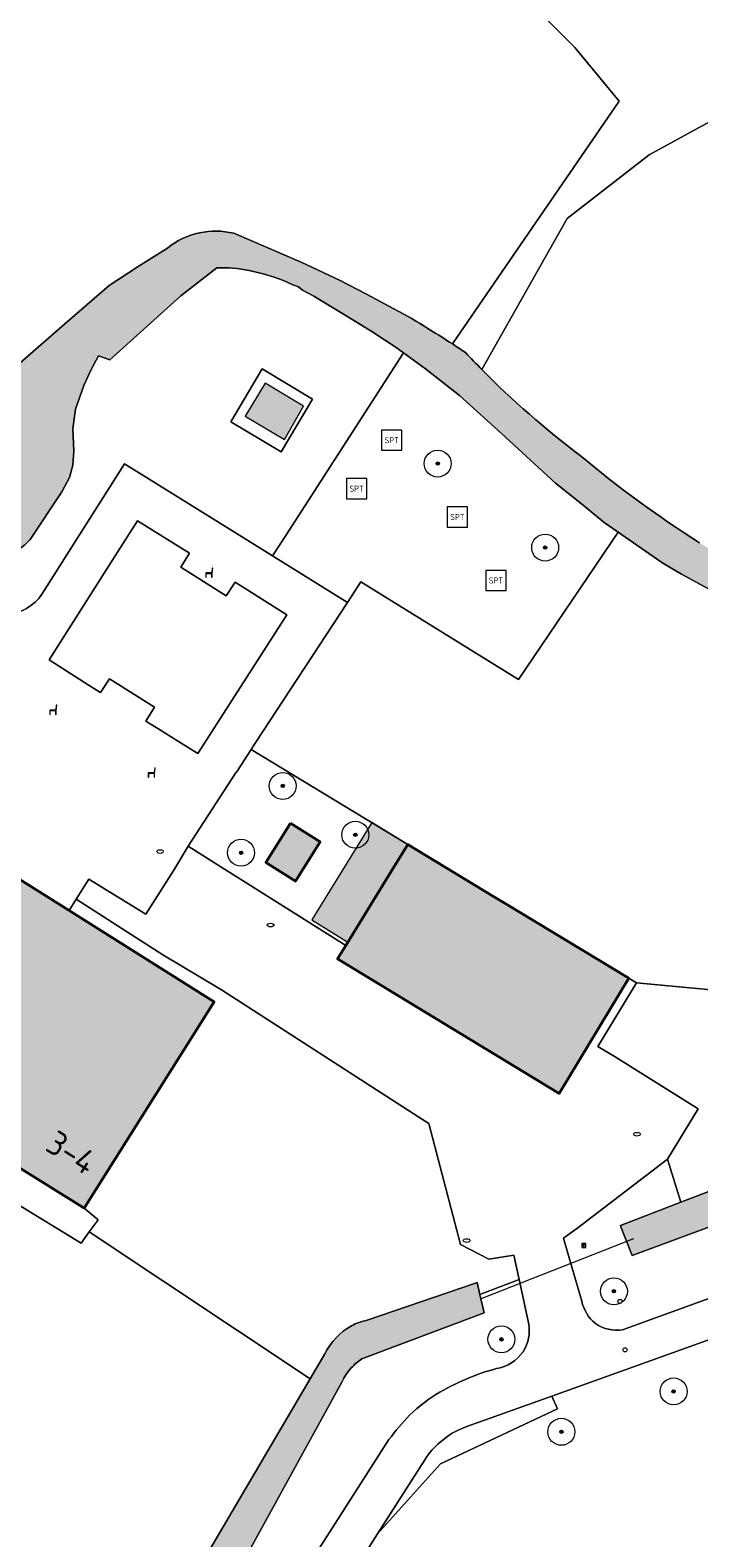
# Model space of a CAD drawing. Header units: metres. Extents: x 125349 to 128236, y 501602 to 503797.
# Tile 103 of 256: x 126715 to 126765, y 501691 to 501803. Entities that reach past the tile are written whole.
import ezdxf
from ezdxf.enums import TextEntityAlignment as Align

# ---------------------------------------------------------------- set-up
doc = ezdxf.new("R2010")
doc.units = ezdxf.units.M
doc.layers.get('0').update_dxf_attribs({"linetype": 'CONTINUOUS'})
for name, color, linetype, lineweight in [('B-WE-GR-BEPLANTING_CULTUUR_BOSPLANTSOEN-GV', 90, 'CONTINUOUS', 18), ('B-WE-GR-BOOM-S-500', 90, 'CONTINUOUS', 18), ('B-WE-GR-GRAS-GV', 60, 'CONTINUOUS', 13), ('B-WE-GR-GROENVOORZIENING-GV', 80, 'CONTINUOUS', 18), ('B-WE-IE-MEUBILAIR-S', 7, 'CONTINUOUS', 18), ('B-WE-IE-MEUBILAIR_WEGMEUBILAIR-S', 7, 'CONTINUOUS', 18), ('B-WE-KW-KUNSTWERK_DUIKER-G', 170, 'CONTINUOUS', 18), ('B-WE-OG-BEBOUWING-GV', 7, 'CONTINUOUS', 35), ('B-WE-OG-BEBOUWING-T18', 10, 'CONTINUOUS', 18), ('B-WE-OG-BEBOUWING_OVERBOUWING-GV', 7, 'CONTINUOUS', 18), ('B-WE-OG-TERREIN_BEGROEID-GV', 7, 'CONTINUOUS', 18), ('B-WE-OG-TERREIN_ERF-GV', 7, 'CONTINUOUS', 18), ('B-WE-OG-WATER-GV', 130, 'CONTINUOUS', 18), ('B-WE-VH-GESLOTENVERHARDING-GV', 10, 'CONTINUOUS', 18), ('B-WE-VH-GESLOTENVERHARDING_ASFALT-GV', 10, 'CONTINUOUS', 18), ('B-WE-VH-ONVERHARD-GV', 252, 'CONTINUOUS', 18), ('B-WE-VH-OPENVERHARDING-GV', 90, 'CONTINUOUS', 18)]:
    doc.layers.add(name, color=color, linetype=linetype, lineweight=lineweight)
for name, color, linetype, lineweight, true_color in [('B-WE-OG-BEBOUWING-V', 7, 'CONTINUOUS', 18, 0xcc646e), ('B-WE-OG-BEBOUWING_OVERBOUWING-V', 7, 'CONTINUOUS', 18, 0xcc646e), ('B-WE-OG-WATER-V', 7, 'CONTINUOUS', 18, 0xbee8ff)]:
    doc.layers.add(name, color=color, linetype=linetype, lineweight=lineweight, true_color=true_color)
doc.styles.add('NLCS-ISO', font='NLCS-ISO.ttf')
doc.styles.add('NLCS-ISO-M1000-T18', font='NLCS-ISO.ttf', dxfattribs={"height": 1.8})

# ---------------------------------------------------------------- blocks, each defined once
blk = doc.blocks.new('SIE-MEUBILAIR_BORD_INFORMATIE-SO')
h = blk.add_hatch(color=256)
h.dxf.hatch_style = 1
h.paths.add_polyline_path([(0.1265625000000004, 0.1957499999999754), (-0.3290625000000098, 0.1957499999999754), (-0.3290625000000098, 0.07762500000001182), (-0.1265625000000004, 0.07762500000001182), (-0.1265625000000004, -0.6480000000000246), (0.1265625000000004, -0.6480000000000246)])
h = blk.add_hatch(color=256)
h.dxf.hatch_style = 1
edge = h.paths.add_edge_path()
edge.add_arc((0, 0.4986431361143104), 0.1493568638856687, 0, 360)
for points in [[(-0.75, -0.75), (0.75, -0.75), (0.75, 0.75), (-0.75, 0.75)], [(0.1265625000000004, 0.1957499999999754), (-0.3290625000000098, 0.1957499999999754), (-0.3290625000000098, 0.07762500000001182), (-0.1265625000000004, 0.07762500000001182), (-0.1265625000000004, -0.6480000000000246), (0.1265625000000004, -0.6480000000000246)]]:
    blk.add_lwpolyline(points, close=True)
blk.add_circle((0, 0.4986431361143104), 0.1493568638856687)
blk = doc.blocks.new('SIE-MEUBILAIR_PAAL_AFSLUITPAAL-SO')
blk.add_circle((0, 0), 0.75)
blk = doc.blocks.new('SIE-MEUBILAIR_PUT_KOLK-SO')
blk.add_ellipse((0, 0), major_axis=(1.25, 4.517432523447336e-15), ratio=0.5400000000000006)
blk = doc.blocks.new('SIE-WEG_SPEELTOESTEL-SO')
at = {"flags": 128}
blk.add_lwpolyline([(-3.75, -3.75), (3.75, -3.75), (3.75, 3.75), (-3.75, 3.75)], close=True, dxfattribs=at)
at = {"style": 'NLCS-ISO'}
blk.add_text('SPT', height=2.25, dxfattribs=at).set_placement((0, 0), align=Align.MIDDLE_CENTER)
blk = doc.blocks.new('SIE-WEG_ZITBANK-SO')
at = {"color": 0, "linetype": 'ByBlock', "lineweight": 18}
blk.add_lwpolyline([(-0.9124999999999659, -1.631292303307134), (-0.9124999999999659, -0.1999999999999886), (1.087500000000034, -0.1999999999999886), (1.087500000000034, -1.631292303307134), (1.287500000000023, -1.631292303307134), (1.287500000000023, -0.2124515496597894), (1.536122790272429, 1.776530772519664), (1.334566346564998, 1.776530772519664), (1.112500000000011, 0), (-1.112499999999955, 0), (-1.112499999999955, -1.631292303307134)], close=True, dxfattribs=at)
blk = doc.blocks.new('SGR-BOOM_01-SO')
at = {"linetype": 'ByBlock', "lineweight": 18}
h = blk.add_hatch(color=0, dxfattribs=at)
h.dxf.hatch_style = 1
edge = h.paths.add_edge_path()
edge.add_arc((0, 0), 0.25, 0, 360)
at = {"color": 0, "linetype": 'ByBlock', "lineweight": 18}
for radius in [2, 0.25]:
    blk.add_circle((0, 0), radius, dxfattribs=at)

msp = doc.modelspace()

# ---------------------------------------------------------------- hatches: boundary and pattern name
at = {"layer": 'B-WE-OG-BEBOUWING-V'}
for points in [[(126734.762, 501744.066), (126732.917, 501741.147), (126735.12, 501739.755), (126736.964, 501742.674)], [(126709.495, 501741.014), (126707.763, 501738.31), (126707.141, 501738.673), (126700.227, 501727.487), (126703.657, 501725.347), (126719.46, 501715.491), (126729.1, 501730.818), (126718.35, 501737.578), (126710.468, 501742.534)], [(126759.848, 501732.557), (126750.72, 501738.083), (126749.814, 501738.631), (126743.454, 501742.482), (126742.372, 501740.719), (126738.855, 501734.989), (126738.245, 501733.995), (126754.678, 501724.016)]]:
    msp.add_hatch(color=256, dxfattribs=at).paths.add_polyline_path(points)
at = {"layer": 'B-WE-OG-BEBOUWING_OVERBOUWING-V'}
for points in [[(126732.871, 501776.713), (126731.404, 501774.258), (126734.32, 501772.515), (126735.73, 501774.993)], [(126743.454, 501742.482), (126740.78, 501744.123), (126736.335, 501736.881), (126739.009, 501735.24)]]:
    msp.add_hatch(color=256, dxfattribs=at).paths.add_polyline_path(points)
at = {"layer": 'B-WE-OG-WATER-V'}
h = msp.add_hatch(color=256, dxfattribs=at)
edge = h.paths.add_edge_path()
edge.add_line((126821.084, 501771.386), (126820.715, 501771.997))
edge.add_line((126820.715, 501771.997), (126820.352, 501772.193))
edge.add_line((126820.352, 501772.193), (126819.111, 501772.978))
edge.add_line((126819.111, 501772.978), (126818.339, 501773.326))
edge.add_line((126818.339, 501773.326), (126816.471, 501770.401))
edge.add_arc((126781.3862679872, 501793.363209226), 41.93091309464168, 316.06919983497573, 326.79610801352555, ccw=False)
edge.add_arc((126789.7437936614, 501786.6806550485), 31.29125171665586, 299.5329439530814, 314.26398286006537, ccw=False)
edge.add_arc((126792.2334028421, 501787.7006639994), 31.06640208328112, 282.27076133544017, 294.6045653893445, ccw=False)
edge.add_arc((126792.6395757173, 501791.321913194), 34.53830133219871, 268.4046305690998, 280.3352401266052, ccw=False)
edge.add_line((126791.678, 501756.797), (126789.066, 501756.834))
edge.add_line((126789.066, 501756.834), (126787.616, 501756.986))
edge.add_line((126787.616, 501756.986), (126785.866, 501757.238))
edge.add_line((126785.866, 501757.238), (126784.166, 501757.49))
edge.add_line((126784.166, 501757.49), (126782.266, 501757.893))
edge.add_line((126782.266, 501757.893), (126780.967, 501758.194))
edge.add_line((126780.967, 501758.194), (126779.52, 501758.506))
edge.add_arc((126809.8095505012, 501858.2477675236), 104.2395177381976, 249.4271575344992, 253.1075287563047, ccw=False)
edge.add_arc((126799.702264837, 501821.5511154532), 66.42021994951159, 238.5902059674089, 246.4649432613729, ccw=False)
edge.add_arc((126809.8879153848, 501835.3851203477), 83.54849151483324, 230.0429747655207, 237.5728719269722, ccw=False)
edge.add_arc((126794.7447728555, 501822.7607081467), 64.2418429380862, 224.518766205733, 233.1661400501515, ccw=False)
edge.add_arc((126791.3033951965, 501819.4666049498), 59.47846665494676, 222.9044336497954, 224.5805457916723, ccw=False)
edge.add_arc((126685.9918043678, 501685.9307345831), 111.667278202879, 56.43173903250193, 57.03129568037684)
edge.add_arc((126695.0860586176, 501699.7934612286), 95.08801484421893, 57.08308961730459, 59.39915736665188)
edge.add_line((126743.491, 501781.639), (126741.738, 501782.598))
edge.add_line((126741.738, 501782.598), (126740.388, 501783.3))
edge.add_line((126740.388, 501783.3), (126738.389, 501784.353))
edge.add_line((126738.389, 501784.353), (126735.59, 501785.656))
edge.add_line((126735.59, 501785.656), (126730.554, 501787.827))
edge.add_arc((126729.2164785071, 501782.1470783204), 5.83527840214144, 76.7492595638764, 101.9925307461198)
edge.add_arc((126729.0681430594, 501782.5836576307), 5.377680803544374, 101.4130969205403, 129.6038760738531)
edge.add_line((126725.64, 501786.727), (126723.47, 501785.364))
edge.add_line((126723.47, 501785.364), (126721.3, 501783.944))
edge.add_line((126721.3, 501783.944), (126718.009, 501781.089))
edge.add_line((126718.009, 501781.089), (126713.958, 501777.544))
edge.add_line((126713.958, 501777.544), (126709.805, 501773.851))
edge.add_line((126709.805, 501773.851), (126704.944, 501769.617))
edge.add_line((126704.944, 501769.617), (126700.841, 501765.923))
edge.add_line((126700.841, 501765.923), (126696.639, 501762.281))
edge.add_line((126696.639, 501762.281), (126695.524, 501761.246))
edge.add_line((126695.524, 501761.246), (126694.405, 501759.911))
edge.add_line((126694.405, 501759.911), (126689.056, 501752.328))
edge.add_line((126689.056, 501752.328), (126676.141, 501730.337))
edge.add_line((126676.141, 501730.337), (126667.015, 501713.682))
edge.add_line((126667.015, 501713.682), (126665.469, 501711.139))
edge.add_line((126665.469, 501711.139), (126664.385, 501708.57))
edge.add_arc((126693.1278049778, 501695.1279290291), 31.73071240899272, 154.936043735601, 157.5210029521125)
edge.add_line((126663.808, 501707.26), (126663.224, 501705.6))
edge.add_arc((126691.9026424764, 501699.1313192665), 29.39912183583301, 167.2892210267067, 171.8560830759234)
edge.add_arc((126667.8942084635, 501703.5338140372), 5.099756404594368, 182.6728107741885, 207.3861723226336)
edge.add_arc((126667.9988651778, 501703.574384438), 5.211359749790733, 207.2529525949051, 233.9496366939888)
edge.add_line((126664.932, 501699.361), (126709.024, 501669.253))
edge.add_line((126709.024, 501669.253), (126711.199, 501667.89))
edge.add_line((126711.199, 501667.89), (126711.528, 501667.832))
edge.add_line((126711.528, 501667.832), (126713.682, 501666.574))
edge.add_line((126713.682, 501666.574), (126717.573, 501666.025))
edge.add_line((126717.573, 501666.025), (126719.269, 501668.197))
edge.add_line((126719.269, 501668.197), (126729.311, 501685.755))
edge.add_line((126729.311, 501685.755), (126738.562, 501702.592))
edge.add_arc((126742.1670318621, 501700.9760751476), 3.950628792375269, 137.4425594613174, 155.8560979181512, ccw=False)
edge.add_arc((126742.5626342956, 501700.515191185), 4.554306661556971, 123.4991552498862, 136.5376067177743, ccw=False)
edge.add_line((126740.049, 501704.313), (126749.121, 501707.736))
edge.add_line((126749.121, 501707.736), (126748.807, 501709.087))
edge.add_line((126748.807, 501709.087), (126748.601, 501709.976))
edge.add_line((126748.601, 501709.976), (126748.389, 501709.903))
edge.add_line((126748.389, 501709.903), (126740.448, 501707.179))
edge.add_arc((126740.9565733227, 501703.8685714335), 3.349266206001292, 98.73393132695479, 120.0383333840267)
edge.add_arc((126741.5280911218, 501702.6651518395), 4.678383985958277, 118.7198450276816, 154.2860755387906)
edge.add_line((126737.313, 501704.695), (126736.224, 501702.844))
edge.add_line((126736.224, 501702.844), (126718.433, 501672.589))
edge.add_arc((126714.0368971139, 501675.6097691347), 5.333926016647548, 305.73356815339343, 325.5052112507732, ccw=False)
edge.add_arc((126715.1235750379, 501673.5374018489), 3.034859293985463, 234.26257213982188, 311.9417924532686, ccw=False)
edge.add_line((126713.351, 501671.074), (126675.6, 501694.658))
edge.add_line((126675.6, 501694.658), (126667.718, 501699.749))
edge.add_arc((126669.4661437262, 501704.1936878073), 4.776113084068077, 193.1883958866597, 248.5297496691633, ccw=False)
edge.add_arc((126667.9886613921, 501703.5365055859), 3.202005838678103, 146.194991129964, 187.7628601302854, ccw=False)
edge.add_line((126665.328, 501705.318), (126685.904, 501743.175))
edge.add_line((126685.904, 501743.175), (126689.998, 501749.278))
edge.add_line((126689.998, 501749.278), (126690.345, 501750))
edge.add_line((126690.345, 501750), (126690.586, 501750.504))
edge.add_line((126690.586, 501750.504), (126690.477, 501750.569))
edge.add_line((126690.477, 501750.569), (126693.634, 501754.92))
edge.add_line((126693.634, 501754.92), (126697.034, 501759.408))
edge.add_line((126697.034, 501759.408), (126698.582, 501760.914))
edge.add_line((126698.582, 501760.914), (126702.988, 501763.895))
edge.add_line((126702.988, 501763.895), (126703.993, 501764.575))
edge.add_arc((126706.1268718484, 501760.0717424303), 4.98324570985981, 96.39299766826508, 115.3539674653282, ccw=False)
edge.add_arc((126706.1143717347, 501761.2111248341), 3.851257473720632, 86.70097791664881, 98.0958647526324, ccw=False)
edge.add_arc((126699.1473774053, 501727.7991327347), 37.9440437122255, 76.76266925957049, 79.07912147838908, ccw=False)
edge.add_arc((126713.3768545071, 501778.164281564), 14.52744547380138, 247.5792007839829, 255.8115339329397)
edge.add_arc((126711.4718069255, 501767.7962045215), 4.068399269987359, 245.9839685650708, 269.4393851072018)
edge.add_arc((126712.0344500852, 501768.8761136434), 5.18324417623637, 263.3254073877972, 287.0244604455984)
edge.add_arc((126712.5913964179, 501767.5686284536), 3.772962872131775, 284.7499981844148, 319.3743644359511)
edge.add_line((126715.455, 501765.112), (126717.811, 501768.646))
edge.add_line((126717.811, 501768.646), (126718.376, 501769.714))
edge.add_line((126718.376, 501769.714), (126718.617, 501770.613))
edge.add_line((126718.617, 501770.613), (126718.689, 501771.666))
edge.add_line((126718.689, 501771.666), (126718.614, 501773.313))
edge.add_line((126718.614, 501773.313), (126718.821, 501774.769))
edge.add_line((126718.821, 501774.769), (126719.428, 501776.527))
edge.add_line((126719.428, 501776.527), (126719.97, 501777.727))
edge.add_line((126719.97, 501777.727), (126720.527, 501778.728))
edge.add_line((126720.527, 501778.728), (126721.362, 501778.429))
edge.add_line((126721.362, 501778.429), (126726.621, 501783.194))
edge.add_line((126726.621, 501783.194), (126729.29, 501785.248))
edge.add_arc((126729.8128006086, 501776.6974392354), 8.566528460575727, 77.4104915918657, 93.4988377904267, ccw=False)
edge.add_line((126731.68, 501785.058), (126732.739, 501784.81))
edge.add_line((126732.739, 501784.81), (126733.539, 501784.559))
edge.add_line((126733.539, 501784.559), (126734.239, 501784.308))
edge.add_line((126734.239, 501784.308), (126734.938, 501784.007))
edge.add_line((126734.938, 501784.007), (126735.338, 501783.856))
edge.add_line((126735.338, 501783.856), (126735.638, 501783.606))
edge.add_line((126735.638, 501783.606), (126736.488, 501783.155))
edge.add_line((126736.488, 501783.155), (126739.373, 501781.396))
edge.add_line((126739.373, 501781.396), (126740.858, 501780.49))
edge.add_line((126740.858, 501780.49), (126742.588, 501779.343))
edge.add_line((126742.588, 501779.343), (126743.133, 501778.947))
edge.add_line((126743.133, 501778.947), (126744.766, 501777.762))
edge.add_line((126744.766, 501777.762), (126747.288, 501775.776))
edge.add_line((126747.288, 501775.776), (126750.399, 501772.981))
edge.add_line((126750.399, 501772.981), (126754.398, 501769.273))
edge.add_line((126754.398, 501769.273), (126756.326, 501767.745))
edge.add_line((126756.326, 501767.745), (126758.007, 501766.371))
edge.add_line((126758.007, 501766.371), (126759.043, 501765.652))
edge.add_line((126759.043, 501765.652), (126760.434, 501764.686))
edge.add_line((126760.434, 501764.686), (126762.365, 501763.359))
edge.add_line((126762.365, 501763.359), (126763.754, 501762.539))
edge.add_line((126763.754, 501762.539), (126765.688, 501761.465))
edge.add_line((126765.688, 501761.465), (126766.433, 501761.051))
edge.add_line((126766.433, 501761.051), (126769.658, 501759.358))
edge.add_arc((126789.2224475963, 501798.4994383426), 43.75865406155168, 243.4422936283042, 247.3727644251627)
edge.add_line((126772.387, 501758.109), (126773.465, 501757.654))
edge.add_line((126773.465, 501757.654), (126774.414, 501757.252))
edge.add_line((126774.414, 501757.252), (126775.614, 501756.851))
edge.add_line((126775.614, 501756.851), (126776.564, 501756.6))
edge.add_line((126776.564, 501756.6), (126778.314, 501756.047))
edge.add_line((126778.314, 501756.047), (126779.713, 501755.695))
edge.add_line((126779.713, 501755.695), (126781.263, 501755.343))
edge.add_line((126781.263, 501755.343), (126782.913, 501755.041))
edge.add_line((126782.913, 501755.041), (126784.913, 501754.689))
edge.add_line((126784.913, 501754.689), (126786.513, 501754.437))
edge.add_line((126786.513, 501754.437), (126788.402, 501754.221))
edge.add_arc((126791.6815239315, 501800.1616245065), 46.05753203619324, 265.9168019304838, 280.5318306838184)
edge.add_arc((126800.7212086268, 501753.0471389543), 1.935272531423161, 95.01600430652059, 108.72297828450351, ccw=False)
edge.add_arc((126800.5282651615, 501753.7887147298), 1.186522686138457, 31.12294167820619, 88.85379622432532, ccw=False)
edge.add_line((126801.544, 501754.402), (126803.282, 501750))
edge.add_line((126803.282, 501750), (126803.669, 501749.023))
edge.add_line((126803.669, 501749.023), (126803.858, 501748.22))
edge.add_line((126803.858, 501748.22), (126804.032, 501747.483))
edge.add_arc((126797.1591104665, 501747.20963728), 6.878323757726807, -16.709380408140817, 2.2776851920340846, ccw=False)
edge.add_arc((126792.550169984, 501748.5978735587), 11.6917965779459, 337.01850032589, 343.26872241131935, ccw=False)
edge.add_arc((126794.1218274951, 501747.8728594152), 9.961955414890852, 322.5550386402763, 337.328172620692, ccw=False)
edge.add_line((126802.031, 501741.816), (126794.094, 501728.987))
edge.add_arc((126788.1993296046, 501732.8305602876), 7.037051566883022, 307.3030581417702, 326.8940455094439, ccw=False)
edge.add_arc((126787.8662953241, 501733.0775388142), 7.436230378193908, 291.6103232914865, 308.19095471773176, ccw=False)
edge.add_arc((126787.8710515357, 501733.0829206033), 7.439484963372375, 288.4786038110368, 291.5610026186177, ccw=False)
edge.add_arc((126787.4420478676, 501734.5390159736), 8.956646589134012, 285.0847964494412, 288.1291647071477, ccw=False)
edge.add_line((126789.773, 501725.891), (126787.885, 501725.17))
edge.add_line((126787.885, 501725.17), (126787.733, 501725.399))
edge.add_line((126787.733, 501725.399), (126787.51, 501726.041))
edge.add_line((126787.51, 501726.041), (126787.386, 501726.882))
edge.add_line((126787.386, 501726.882), (126786.041, 501726.407))
edge.add_line((126786.041, 501726.407), (126786.523, 501725.735))
edge.add_line((126786.523, 501725.735), (126786.785, 501725.091))
edge.add_line((126786.785, 501725.091), (126786.823, 501724.765))
edge.add_line((126786.823, 501724.765), (126776.137, 501720.685))
edge.add_line((126776.137, 501720.685), (126763.701, 501715.938))
edge.add_line((126763.701, 501715.938), (126759.216, 501714.226))
edge.add_line((126759.216, 501714.226), (126759.255, 501714.127))
edge.add_line((126759.255, 501714.127), (126760.086, 501711.982))
edge.add_line((126760.086, 501711.982), (126792.789, 501724.107))
edge.add_arc((126791.5248794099, 501729.8580585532), 5.88835081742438, 282.3968483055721, 300.2018314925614)
edge.add_arc((126791.3495832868, 501729.278600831), 5.49362205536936, 304.8270841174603, 324.4815724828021)
edge.add_line((126795.821, 501726.087), (126800.505, 501733.489))
edge.add_line((126800.505, 501733.489), (126806.215, 501743.842))
edge.add_arc((126798.4144480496, 501747.6458038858), 8.6785675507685, 334.0046254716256, 353.6636846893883)
edge.add_arc((126798.6552962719, 501747.5737076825), 8.431354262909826, 353.9699942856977, 376.7245068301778)
edge.add_line((126806.73, 501750), (126806.349, 501751.086))
edge.add_line((126806.349, 501751.086), (126804.605, 501755.01))
edge.add_arc((126805.2043968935, 501755.5833076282), 0.8294325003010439, 158.818581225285, 223.7255457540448, ccw=False)
edge.add_arc((126805.3842252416, 501755.458860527), 1.043327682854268, 115.44288746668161, 156.0132318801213, ccw=False)
edge.add_arc((126794.4448161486, 501780.1676081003), 25.97915701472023, 293.8178800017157, 306.1310115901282)
edge.add_arc((126791.8210247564, 501784.718719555), 31.2071355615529, 305.0948576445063, 320.4820564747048)
edge.add_line((126815.895, 501764.861), (126819.101, 501768.765))
edge.add_line((126819.101, 501768.765), (126820.284, 501770.14))
edge.add_line((126820.284, 501770.14), (126821.084, 501771.386))

# ---------------------------------------------------------------- linework, layer by layer
at = {"layer": 'B-WE-GR-BEPLANTING_CULTUUR_BOSPLANTSOEN-GV', "flags": 128}
msp.add_lwpolyline([(126773.184, 501800.128), (126761.339, 501793.65), (126755.265, 501788.923), (126748.939, 501777.718)], dxfattribs=at)
at = {"layer": 'B-WE-GR-BEPLANTING_CULTUUR_BOSPLANTSOEN-GV'}
for points in [[(126748.939, 501777.718, 0.03774920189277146), (126756.232, 501771.343)], [(126756.232, 501771.343, 0.03286720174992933), (126765.087, 501764.864)]]:
    msp.add_lwpolyline(points, format="xyb", dxfattribs=at)
at = {"layer": 'B-WE-GR-BEPLANTING_CULTUUR_BOSPLANTSOEN-GV', "flags": 128}
msp.add_lwpolyline([(126776.137, 501720.685), (126775.79, 501722.248), (126774.221, 501729.326), (126773.858, 501730.963), (126760.4, 501732.22), (126757.547, 501727.5), (126758.83, 501726.724), (126764.993, 501722.869), (126762.713, 501719.129), (126763.701, 501715.938)], close=True, dxfattribs=at)
at = {"layer": 'B-WE-GR-GRAS-GV', "flags": 128}
msp.add_lwpolyline([(126738.973, 501760.436), (126739.972, 501761.964), (126751.667, 501754.715), (126759.043, 501765.652), (126758.007, 501766.371), (126756.326, 501767.745), (126754.398, 501769.273), (126750.399, 501772.981), (126747.288, 501775.776), (126744.766, 501777.762), (126743.133, 501778.947), (126734.408, 501765.412), (126733.428, 501763.892)], close=True, dxfattribs=at)
msp.add_lwpolyline([(126718.433, 501672.589), (126736.224, 501702.844), (126719.834, 501713.74), (126719.225, 501712.907), (126705.671, 501721.182)], dxfattribs=at)
at = {"layer": 'B-WE-GR-GROENVOORZIENING-GV', "flags": 128}
for points in [[(126729.29, 501785.248), (126726.621, 501783.194), (126721.362, 501778.429), (126720.527, 501778.728), (126719.97, 501777.727), (126719.428, 501776.527), (126718.821, 501774.769), (126718.614, 501773.313), (126718.689, 501771.666), (126718.617, 501770.613), (126718.376, 501769.714), (126717.811, 501768.646), (126715.455, 501765.112)], [(126716.534, 501761.395), (126722.458, 501770.729), (126729.693, 501766.22), (126733.428, 501763.892), (126734.408, 501765.412), (126743.133, 501778.947), (126742.588, 501779.343), (126740.858, 501780.49), (126739.373, 501781.396), (126736.488, 501783.155), (126735.638, 501783.606), (126735.338, 501783.856), (126734.938, 501784.007), (126734.239, 501784.308), (126733.539, 501784.559), (126732.739, 501784.81), (126731.68, 501785.058)]]:
    msp.add_lwpolyline(points, dxfattribs=at)
at = {"layer": 'B-WE-GR-GROENVOORZIENING-GV'}
for points in [[(126731.68, 501785.058, 0.07031419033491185), (126729.29, 501785.248)], [(126715.455, 501765.112, -0.1522373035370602), (126713.552, 501763.92)], [(126714.072, 501759.568, 0.2278039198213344), (126716.534, 501761.395)]]:
    msp.add_lwpolyline(points, format="xyb", dxfattribs=at)
at = {"layer": 'B-WE-GR-GROENVOORZIENING-GV', "flags": 128}
msp.add_lwpolyline([(126732.666, 501777.759), (126736.394, 501775.508), (126734.073, 501771.604), (126730.329, 501773.829)], close=True, dxfattribs=at)
at = {"layer": 'B-WE-KW-KUNSTWERK_DUIKER-G', "flags": 128}
msp.add_lwpolyline([(126748.844, 501708.785), (126760.22, 501713.244)], dxfattribs=at)
at = {"layer": 'B-WE-OG-BEBOUWING-GV', "flags": 128}
for points in [[(126734.762, 501744.066), (126732.917, 501741.147), (126735.12, 501739.755), (126736.964, 501742.674)], [(126709.495, 501741.014), (126707.763, 501738.31), (126707.141, 501738.673), (126700.227, 501727.487), (126703.657, 501725.347), (126719.46, 501715.491), (126729.1, 501730.818), (126718.35, 501737.578), (126710.468, 501742.534)], [(126759.848, 501732.557), (126750.72, 501738.083), (126749.814, 501738.631), (126743.454, 501742.482), (126742.372, 501740.719), (126738.855, 501734.989), (126738.245, 501733.995), (126754.678, 501724.016)]]:
    msp.add_lwpolyline(points, close=True, dxfattribs=at)
at = {"layer": 'B-WE-OG-BEBOUWING_OVERBOUWING-GV', "flags": 128}
for points in [[(126732.871, 501776.713), (126731.404, 501774.258), (126734.32, 501772.515), (126735.73, 501774.993)], [(126743.454, 501742.482), (126740.78, 501744.123), (126736.335, 501736.881), (126739.009, 501735.24)]]:
    msp.add_lwpolyline(points, close=True, dxfattribs=at)
at = {"layer": 'B-WE-OG-TERREIN_BEGROEID-GV', "flags": 128}
for points in [[(126749.374, 501808.139), (126755.839, 501801.601), (126759.124, 501797.613), (126746.759, 501779.616)], [(126746.759, 501779.616), (126759.124, 501797.613), (126755.839, 501801.601), (126749.374, 501808.139)], [(126748.939, 501777.718), (126755.265, 501788.923), (126761.339, 501793.65), (126773.184, 501800.128)], [(126730.554, 501787.827), (126735.59, 501785.656), (126738.389, 501784.353), (126740.388, 501783.3), (126741.738, 501782.598), (126743.491, 501781.639)], [(126664.385, 501708.57), (126665.469, 501711.139), (126667.015, 501713.682), (126676.141, 501730.337), (126689.056, 501752.328), (126694.405, 501759.911), (126695.524, 501761.246), (126696.639, 501762.281), (126700.841, 501765.923), (126704.944, 501769.617), (126709.805, 501773.851), (126713.958, 501777.544), (126718.009, 501781.089), (126721.3, 501783.944), (126723.47, 501785.364), (126725.64, 501786.727)], [(126769.658, 501759.358), (126766.433, 501761.051), (126765.688, 501761.465), (126763.754, 501762.539), (126762.365, 501763.359), (126760.434, 501764.686), (126759.043, 501765.652), (126751.667, 501754.715), (126739.972, 501761.964), (126738.973, 501760.436)], [(126738.973, 501760.436), (126732.147, 501750), (126731.832, 501749.518), (126743.454, 501742.482), (126749.814, 501738.631), (126750.72, 501738.083), (126759.848, 501732.557), (126760.4, 501732.22), (126773.858, 501730.963), (126774.221, 501729.326), (126775.79, 501722.248), (126776.137, 501720.685), (126786.823, 501724.765), (126786.785, 501725.091), (126786.523, 501725.735), (126786.041, 501726.407), (126785.886, 501726.348), (126785.69, 501726.941), (126790.319, 501728.708), (126790.567, 501728.087), (126789.977, 501727.849), (126790.605, 501726.164)], [(126792.789, 501724.107), (126760.086, 501711.982), (126759.255, 501714.127), (126759.216, 501714.226), (126763.701, 501715.938)], [(126763.701, 501715.938), (126762.713, 501719.129), (126755.96, 501713.96), (126755.826, 501713.857), (126755.004, 501713.264), (126755.476, 501711.642), (126756.362, 501708.603)], [(126759.384, 501706.468), (126793.082, 501718.719)], [(126796.805, 501716.856), (126792.114, 501715.208), (126754.136, 501701.561), (126754.555, 501700.618), (126745.869, 501696.533), (126741.213, 501691.331), (126735.788, 501682.809)], [(126751.718, 501710.202), (126748.807, 501709.087), (126749.121, 501707.736), (126740.049, 501704.313)], [(126752.376, 501707.125), (126751.718, 501710.202)], [(126738.562, 501702.592), (126729.311, 501685.755), (126719.269, 501668.197), (126717.573, 501666.025), (126720.496, 501664.629), (126733.074, 501684.286), (126742.055, 501698.328)]]:
    msp.add_lwpolyline(points, dxfattribs=at)
at = {"layer": 'B-WE-OG-TERREIN_BEGROEID-GV'}
for points in [[(126725.64, 501786.727, -0.1236296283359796), (126728.004, 501787.855)], [(126728.004, 501787.855, -0.1105921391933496), (126730.554, 501787.827)], [(126743.491, 501781.639, -0.01010609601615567), (126746.759, 501779.616)], [(126746.759, 501779.616, -0.002616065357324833), (126747.736, 501778.975)], [(126747.736, 501778.975, 0.00731354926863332), (126748.939, 501777.718)], [(126756.362, 501708.603, 0.1837018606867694), (126757.375, 501706.943)], [(126752.148, 501705.12, 0.1834937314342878), (126752.376, 501707.125)], [(126757.375, 501706.943, 0.1925773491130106), (126759.384, 501706.468)], [(126740.049, 501704.313, 0.05695243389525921), (126739.257, 501703.648)], [(126750.311, 501703.665, 0.2235930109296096), (126752.148, 501705.12)], [(126739.257, 501703.648, 0.08051754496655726), (126738.562, 501702.592)], [(126748.064, 501702.927, -0.04452439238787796), (126750.311, 501703.665)], [(126745.82, 501701.855, -0.03488727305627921), (126748.064, 501702.927)], [(126743.588, 501700.143, -0.05375413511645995), (126745.82, 501701.855)], [(126742.055, 501698.328, -0.03163750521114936), (126743.588, 501700.143)]]:
    msp.add_lwpolyline(points, format="xyb", dxfattribs=at)
at = {"layer": 'B-WE-OG-TERREIN_ERF-GV', "flags": 128}
for points in [[(126738.855, 501734.989), (126742.372, 501740.719), (126743.454, 501742.482), (126731.832, 501749.518), (126730.792, 501747.93), (126730.684, 501747.763), (126727.18, 501742.354), (126729.396, 501740.956)], [(126734.762, 501744.066), (126736.964, 501742.674), (126735.12, 501739.755), (126732.917, 501741.147)]]:
    msp.add_lwpolyline(points, close=True, dxfattribs=at)
for points in [[(126751.718, 501710.202), (126751.323, 501712.011), (126749.472, 501711.71), (126747.366, 501712.808), (126745.014, 501721.771), (126744.207, 501722.292), (126734.17, 501728.771), (126729.653, 501731.686), (126725.288, 501734.294), (126718.873, 501738.413), (126718.35, 501737.578), (126729.1, 501730.818), (126719.46, 501715.491), (126720.486, 501714.631), (126719.834, 501713.74), (126736.224, 501702.844)], [(126740.448, 501707.179), (126748.389, 501709.903), (126748.601, 501709.976), (126748.807, 501709.087), (126751.718, 501710.202)], [(126736.224, 501702.844), (126737.313, 501704.695)]]:
    msp.add_lwpolyline(points, dxfattribs=at)
at = {"layer": 'B-WE-OG-TERREIN_ERF-GV'}
for points in [[(126737.313, 501704.695, -0.1564448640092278), (126739.28, 501706.768)], [(126739.28, 501706.768, -0.09322667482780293), (126740.448, 501707.179)]]:
    msp.add_lwpolyline(points, format="xyb", dxfattribs=at)
at = {"layer": 'B-WE-OG-WATER-GV'}
for points in [[(126728.004, 501787.855, 0.1236296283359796), (126725.64, 501786.727)], [(126730.554, 501787.827, 0.1105921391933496), (126728.004, 501787.855)], [(126729.29, 501785.248, -0.07031419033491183), (126731.68, 501785.058)], [(126746.759, 501779.616, 0.01010609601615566), (126743.491, 501781.639)], [(126747.736, 501778.975, 0.002616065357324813), (126746.759, 501779.616)], [(126748.939, 501777.718, -0.007313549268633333), (126747.736, 501778.975)], [(126756.232, 501771.343, -0.03774920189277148), (126748.939, 501777.718)], [(126765.087, 501764.864, -0.03286720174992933), (126756.232, 501771.343)], [(126713.552, 501763.92, 0.1522373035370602), (126715.455, 501765.112)], [(126739.28, 501706.768, 0.1564448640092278), (126737.313, 501704.695)], [(126740.448, 501707.179, 0.09322667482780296), (126739.28, 501706.768)], [(126739.257, 501703.648, -0.05695243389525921), (126740.049, 501704.313)], [(126738.562, 501702.592, -0.08051754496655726), (126739.257, 501703.648)]]:
    msp.add_lwpolyline(points, format="xyb", dxfattribs=at)
at = {"layer": 'B-WE-OG-WATER-GV', "flags": 128}
for points in [[(126743.491, 501781.639), (126741.738, 501782.598), (126740.388, 501783.3), (126738.389, 501784.353), (126735.59, 501785.656), (126730.554, 501787.827)], [(126725.64, 501786.727), (126723.47, 501785.364), (126721.3, 501783.944), (126718.009, 501781.089), (126713.958, 501777.544), (126709.805, 501773.851), (126704.944, 501769.617), (126700.841, 501765.923), (126696.639, 501762.281), (126695.524, 501761.246), (126694.405, 501759.911), (126689.056, 501752.328), (126676.141, 501730.337), (126667.015, 501713.682), (126665.469, 501711.139), (126664.385, 501708.57)], [(126715.455, 501765.112), (126717.811, 501768.646), (126718.376, 501769.714), (126718.617, 501770.613), (126718.689, 501771.666), (126718.614, 501773.313), (126718.821, 501774.769), (126719.428, 501776.527), (126719.97, 501777.727), (126720.527, 501778.728), (126721.362, 501778.429), (126726.621, 501783.194), (126729.29, 501785.248)], [(126731.68, 501785.058), (126732.739, 501784.81), (126733.539, 501784.559), (126734.239, 501784.308), (126734.938, 501784.007), (126735.338, 501783.856), (126735.638, 501783.606), (126736.488, 501783.155), (126739.373, 501781.396), (126740.858, 501780.49), (126742.588, 501779.343), (126743.133, 501778.947), (126744.766, 501777.762), (126747.288, 501775.776), (126750.399, 501772.981), (126754.398, 501769.273), (126756.326, 501767.745), (126758.007, 501766.371), (126759.043, 501765.652)], [(126759.043, 501765.652), (126760.434, 501764.686), (126762.365, 501763.359), (126763.754, 501762.539), (126765.688, 501761.465), (126766.433, 501761.051), (126769.658, 501759.358)], [(126789.773, 501725.891), (126787.885, 501725.17), (126787.733, 501725.399), (126787.51, 501726.041), (126787.386, 501726.882), (126786.041, 501726.407), (126786.523, 501725.735), (126786.785, 501725.091), (126786.823, 501724.765), (126776.137, 501720.685), (126763.701, 501715.938), (126759.216, 501714.226), (126759.255, 501714.127), (126760.086, 501711.982), (126792.789, 501724.107)], [(126740.049, 501704.313), (126749.121, 501707.736), (126748.807, 501709.087), (126748.601, 501709.976), (126748.389, 501709.903), (126740.448, 501707.179)], [(126737.313, 501704.695), (126736.224, 501702.844), (126718.433, 501672.589)], [(126717.573, 501666.025), (126719.269, 501668.197), (126729.311, 501685.755), (126738.562, 501702.592)]]:
    msp.add_lwpolyline(points, dxfattribs=at)
at = {"layer": 'B-WE-VH-GESLOTENVERHARDING-GV', "flags": 128}
for points in [[(126756.362, 501708.603), (126755.476, 501711.642), (126755.004, 501713.264), (126755.826, 501713.857), (126755.96, 501713.96), (126762.713, 501719.129), (126764.993, 501722.869), (126758.83, 501726.724), (126757.547, 501727.5), (126760.4, 501732.22), (126759.848, 501732.557), (126754.678, 501724.016), (126738.245, 501733.995), (126738.855, 501734.989), (126729.396, 501740.956), (126727.18, 501742.354), (126726.097, 501740.582), (126724.037, 501737.308), (126719.81, 501739.91), (126718.873, 501738.413)], [(126718.873, 501738.413), (126725.288, 501734.294), (126729.653, 501731.686), (126734.17, 501728.771), (126744.207, 501722.292), (126745.014, 501721.771), (126747.366, 501712.808), (126749.472, 501711.71), (126751.323, 501712.011), (126751.718, 501710.202)], [(126793.082, 501718.719), (126759.384, 501706.468)], [(126747.748, 501699.266), (126754.136, 501701.561), (126792.114, 501715.208), (126796.805, 501716.856)], [(126751.718, 501710.202), (126752.376, 501707.125)], [(126742.055, 501698.328), (126733.074, 501684.286), (126720.496, 501664.629)], [(126721.041, 501659.267), (126735.788, 501682.809), (126741.213, 501691.331), (126744.718, 501696.837)]]:
    msp.add_lwpolyline(points, dxfattribs=at)
at = {"layer": 'B-WE-VH-GESLOTENVERHARDING-GV'}
for points in [[(126757.375, 501706.943, -0.1837018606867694), (126756.362, 501708.603)], [(126752.376, 501707.125, -0.1834937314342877), (126752.148, 501705.12)], [(126759.384, 501706.468, -0.1925773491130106), (126757.375, 501706.943)], [(126752.148, 501705.12, -0.2235930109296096), (126750.311, 501703.665)], [(126750.311, 501703.665, 0.04452439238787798), (126748.064, 501702.927)], [(126748.064, 501702.927, 0.03488727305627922), (126745.82, 501701.855)], [(126745.82, 501701.855, 0.05375413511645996), (126743.588, 501700.143)], [(126743.588, 501700.143, 0.03163750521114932), (126742.055, 501698.328)], [(126745.856, 501698.143, -0.09657922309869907), (126747.748, 501699.266)], [(126744.718, 501696.837, -0.08178417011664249), (126745.856, 501698.143)]]:
    msp.add_lwpolyline(points, format="xyb", dxfattribs=at)
at = {"layer": 'B-WE-VH-GESLOTENVERHARDING_ASFALT-GV', "flags": 128}
for points in [[(126698.845, 501725.275), (126700.227, 501727.487), (126707.141, 501738.673), (126707.763, 501738.31), (126709.495, 501741.014), (126710.468, 501742.534), (126718.35, 501737.578), (126718.873, 501738.413), (126719.81, 501739.91), (126724.037, 501737.308), (126726.097, 501740.582), (126727.18, 501742.354), (126730.684, 501747.763), (126730.792, 501747.93), (126731.832, 501749.518), (126732.147, 501750), (126738.973, 501760.436), (126733.428, 501763.892), (126729.693, 501766.22), (126722.458, 501770.729), (126716.534, 501761.395)], [(126719.834, 501713.74), (126720.486, 501714.631), (126719.46, 501715.491), (126703.657, 501725.347), (126702.239, 501723.147)], [(126705.671, 501721.182), (126719.225, 501712.907), (126719.834, 501713.74)]]:
    msp.add_lwpolyline(points, dxfattribs=at)
msp.add_lwpolyline([(126719.831, 501754.285), (126716.862, 501756.19), (126721.766, 501763.895), (126723.423, 501766.497), (126727.256, 501764.102), (126727.133, 501763.895), (126726.632, 501763.041), (126729.999, 501760.919), (126730.661, 501761.945), (126734.495, 501759.52), (126729.124, 501751.157), (126728.381, 501750), (126727.889, 501749.236), (126726.655, 501750), (126724.919, 501751.073), (126724.025, 501751.632), (126724.671, 501752.674), (126721.342, 501754.781), (126720.68, 501753.757)], close=True, dxfattribs=at)
at = {"layer": 'B-WE-VH-GESLOTENVERHARDING_ASFALT-GV'}
msp.add_lwpolyline([(126716.534, 501761.395, -0.2278039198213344), (126714.072, 501759.568)], format="xyb", dxfattribs=at)
at = {"layer": 'B-WE-VH-ONVERHARD-GV', "flags": 128}
msp.add_lwpolyline([(126724.919, 501751.073), (126726.655, 501750), (126727.889, 501749.236), (126728.381, 501750), (126729.124, 501751.157), (126734.495, 501759.52), (126730.661, 501761.945), (126729.999, 501760.919), (126726.632, 501763.041), (126727.133, 501763.895), (126727.256, 501764.102), (126723.423, 501766.497), (126721.766, 501763.895), (126716.862, 501756.19), (126719.831, 501754.285), (126720.68, 501753.757), (126721.342, 501754.781), (126724.671, 501752.674), (126724.025, 501751.632)], close=True, dxfattribs=at)
at = {"layer": 'B-WE-VH-OPENVERHARDING-GV', "flags": 128}
msp.add_lwpolyline([(126732.666, 501777.759), (126730.329, 501773.829), (126734.073, 501771.604), (126736.394, 501775.508)], close=True, dxfattribs=at)
for points in [[(126741.213, 501691.331), (126745.869, 501696.533), (126754.555, 501700.618), (126754.136, 501701.561), (126747.748, 501699.266)], [(126744.718, 501696.837), (126741.213, 501691.331)]]:
    msp.add_lwpolyline(points, dxfattribs=at)
at = {"layer": 'B-WE-VH-OPENVERHARDING-GV'}
for points in [[(126747.748, 501699.266, 0.09657922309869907), (126745.856, 501698.143)], [(126745.856, 501698.143, 0.08178417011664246), (126744.718, 501696.837)]]:
    msp.add_lwpolyline(points, format="xyb", dxfattribs=at)

# ---------------------------------------------------------------- block references
at = {"layer": 'B-WE-GR-BOOM-S-500', "xscale": 0.5, "yscale": 0.5, "zscale": 0.5}
for p in [(126745.672, 501770.739), (126753.638, 501764.506), (126734.183, 501746.824), (126739.565, 501743.199), (126731.091, 501741.867), (126758.734, 501709.333), (126750.397, 501705.768), (126763.164, 501701.903), (126754.842, 501698.909)]:
    msp.add_blockref('SGR-BOOM_01-SO', p, dxfattribs=at)
at = {"layer": 'B-WE-IE-MEUBILAIR-S', "xscale": 0.2, "yscale": 0.2, "zscale": 0.2}
for name, p in [('SIE-MEUBILAIR_PUT_KOLK-SO', (126725.089, 501741.956)), ('SIE-MEUBILAIR_PUT_KOLK-SO', (126733.281, 501736.506)), ('SIE-MEUBILAIR_PUT_KOLK-SO', (126760.445, 501720.982)), ('SIE-MEUBILAIR_PUT_KOLK-SO', (126747.821, 501713.099)), ('SIE-MEUBILAIR_BORD_INFORMATIE-SO', (126756.504, 501712.731)), ('SIE-MEUBILAIR_PAAL_AFSLUITPAAL-SO', (126759.185, 501708.583)), ('SIE-MEUBILAIR_PAAL_AFSLUITPAAL-SO', (126759.558, 501704.99))]:
    msp.add_blockref(name, p, dxfattribs=at)
at = {"layer": 'B-WE-IE-MEUBILAIR_WEGMEUBILAIR-S', "xscale": 0.2, "yscale": 0.2, "zscale": 0.2}
for name, p in [('SIE-WEG_SPEELTOESTEL-SO', (126742.258, 501772.473)), ('SIE-WEG_SPEELTOESTEL-SO', (126739.655, 501768.873)), ('SIE-WEG_SPEELTOESTEL-SO', (126747.131, 501766.774)), ('SIE-WEG_ZITBANK-SO', (126728.691, 501762.634)), ('SIE-WEG_SPEELTOESTEL-SO', (126749.994, 501762.064)), ('SIE-WEG_ZITBANK-SO', (126717.124, 501752.448)), ('SIE-WEG_ZITBANK-SO', (126724.425, 501747.8))]:
    msp.add_blockref(name, p, dxfattribs=at)

# ---------------------------------------------------------------- texts
at = {"layer": 'B-WE-OG-BEBOUWING-T18', "style": 'NLCS-ISO-M1000-T18'}
msp.add_text('3-4', height=1.8, rotation=327.8000000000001, dxfattribs=at).set_placement((126718.518, 501719.628), align=Align.MIDDLE)

doc.saveas('drawing.dxf')
